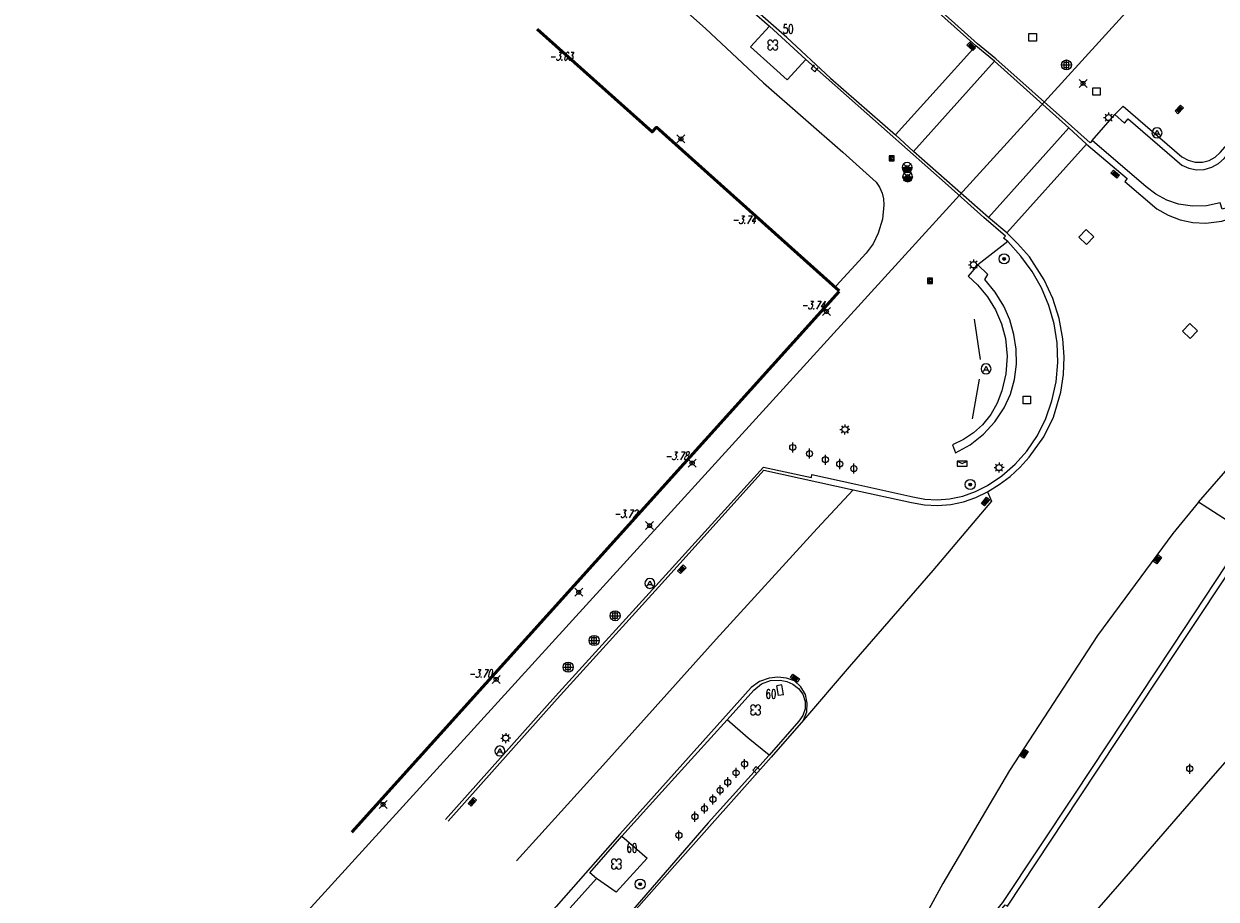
# Model space of a CAD drawing. Header units: metres. Extents: x 113132 to 113925, y 483082 to 483769.
# Tile 34 of 54: x 113591 to 113650, y 483284 to 483327. Entities that reach past the tile are written whole.
import ezdxf
from ezdxf.enums import TextEntityAlignment as Align

# ---------------------------------------------------------------- set-up
doc = ezdxf.new("R2010")
doc.units = ezdxf.units.M
doc.header["$PDMODE"] = 35
doc.header["$PDSIZE"] = 0.2
doc.layers.add('$detailpunten', color=4, linetype='CONTINUOUS')
doc.layers.add('profiellijn_50m', color=6, linetype='CONTINUOUS')
for name, color, linetype, lineweight in [('AVBK_afvalbak', 7, 'CONTINUOUS', 18), ('BDVK_verkeersbord', 7, 'CONTINUOUS', 18), ('BOOM_boom', 7, 'CONTINUOUS', 18), ('BRBS_brievenbus', 7, 'CONTINUOUS', 18), ('BSBL_Beton_schampblok', 7, 'CONTINUOUS', 18), ('DRPL_dorpelhoogte', 6, 'CONTINUOUS', 18), ('FTSR_fietsenrek', 7, 'CONTINUOUS', 18), ('GHGB_gevel_hoofdgebouw', 1, 'CONTINUOUS', 50), ('GSAF_gasafsluiter', 7, 'CONTINUOUS', 18), ('KASF_kant_asfalt', 7, 'CONTINUOUS', 18), ('KKLI_kant_klinkers', 7, 'CONTINUOUS', 18), ('KMUU_muur_kant', 1, 'CONTINUOUS', 25), ('KOLK_straatkolk', 7, 'CONTINUOUS', 18), ('KOVM_kant_overig_materiaal', 6, 'CONTINUOUS', 18), ('KTEG_kant_tegels', 7, 'CONTINUOUS', 18), ('LNTP_lantaarnpaal', 7, 'CONTINUOUS', 18), ('PLBE_paal_beton', 7, 'CONTINUOUS', 18), ('PLVS_planten_bloembak', 1, 'CONTINUOUS', 18), ('RPUT_rioolput_inspectieput', 7, 'CONTINUOUS', 18), ('TKLK_trottoirkolk', 7, 'CONTINUOUS', 18), ('WAPU_Waterleidingput_afsluiter', 7, 'CONTINUOUS', 18)]:
    doc.layers.add(name, color=color, linetype=linetype, lineweight=lineweight)
doc.layers.add('Defpoints2', color=11, linetype='CONTINUOUS', lineweight=18, plot=False)
doc.styles.add('Romans', font='romans.shx', dxfattribs={"width": 0.7, "height": 2})
doc.styles.get("Standard").update_dxf_attribs({"font": 'romans.shx', "height": 0.9})

# ---------------------------------------------------------------- blocks, each defined once
blk = doc.blocks.new('mvpnt-flat-404')
at = {"layer": '$detailpunten', "linetype": 'Continuous'}
blk.add_point((0, 0), dxfattribs=at)
blk = doc.blocks.new('mvpnt-flat-450')
at = {"layer": '$detailpunten', "linetype": 'Continuous'}
blk.add_point((0, 0), dxfattribs=at)
blk = doc.blocks.new('mvpnt-flat-482')
at = {"layer": '$detailpunten', "linetype": 'Continuous'}
blk.add_point((0, 0), dxfattribs=at)
blk = doc.blocks.new('mvpnt-flat-483')
at = {"layer": '$detailpunten', "linetype": 'Continuous'}
blk.add_point((0, 0), dxfattribs=at)
blk = doc.blocks.new('mvpnt-flat-484')
at = {"layer": '$detailpunten', "linetype": 'Continuous'}
blk.add_point((0, 0), dxfattribs=at)
blk = doc.blocks.new('mvpnt-flat-485')
at = {"layer": '$detailpunten', "linetype": 'Continuous'}
blk.add_point((0, 0), dxfattribs=at)
blk = doc.blocks.new('mvpnt-flat-486')
at = {"layer": '$detailpunten', "linetype": 'Continuous'}
blk.add_point((0, 0), dxfattribs=at)
blk = doc.blocks.new('mvpnt-flat-487')
at = {"layer": '$detailpunten', "linetype": 'Continuous'}
blk.add_point((0, 0), dxfattribs=at)
blk = doc.blocks.new('mvpnt-flat-488')
at = {"layer": '$detailpunten', "linetype": 'Continuous'}
blk.add_point((0, 0), dxfattribs=at)
blk = doc.blocks.new('mvpnt-flat-489')
at = {"layer": '$detailpunten', "linetype": 'Continuous'}
blk.add_point((0, 0), dxfattribs=at)
blk = doc.blocks.new('PLVS-flat-11')
at = {"layer": 'PLVS_planten_bloembak'}
for points in [[(-0.188, 0.187), (0.187, 0.188)], [(-0.187, -0.188), (-0.188, 0.187)], [(0.187, 0.188), (0.188, -0.187)], [(0.188, -0.187), (-0.187, -0.188)]]:
    blk.add_lwpolyline(points, dxfattribs=at)
blk = doc.blocks.new('FTSR-flat-2')
at = {"layer": 'FTSR_fietsenrek'}
blk.add_lwpolyline([(0, -0.25), (0, 0.25)], dxfattribs=at)
blk.add_circle((0, 0), 0.15, dxfattribs=at)
blk = doc.blocks.new('FTSR-flat-3')
at = {"layer": 'FTSR_fietsenrek'}
blk.add_lwpolyline([(0, -0.25), (0, 0.25)], dxfattribs=at)
blk.add_circle((0, 0), 0.15, dxfattribs=at)
blk = doc.blocks.new('FTSR-flat-4')
at = {"layer": 'FTSR_fietsenrek'}
blk.add_lwpolyline([(0, -0.25), (0, 0.25)], dxfattribs=at)
blk.add_circle((0, 0), 0.15, dxfattribs=at)
blk = doc.blocks.new('FTSR-flat-5')
at = {"layer": 'FTSR_fietsenrek'}
blk.add_lwpolyline([(0, -0.25), (0, 0.25)], dxfattribs=at)
blk.add_circle((0, 0), 0.15, dxfattribs=at)
blk = doc.blocks.new('FTSR-flat-6')
at = {"layer": 'FTSR_fietsenrek'}
blk.add_lwpolyline([(0, -0.25), (0, 0.25)], dxfattribs=at)
blk.add_circle((0, 0), 0.15, dxfattribs=at)
blk = doc.blocks.new('FTSR-flat-7')
at = {"layer": 'FTSR_fietsenrek'}
blk.add_lwpolyline([(0, -0.25), (0, 0.25)], dxfattribs=at)
blk.add_circle((0, 0), 0.15, dxfattribs=at)
blk = doc.blocks.new('FTSR-flat-8')
at = {"layer": 'FTSR_fietsenrek'}
blk.add_lwpolyline([(0, -0.25), (0, 0.25)], dxfattribs=at)
blk.add_circle((0, 0), 0.15, dxfattribs=at)
blk = doc.blocks.new('FTSR-flat-9')
at = {"layer": 'FTSR_fietsenrek'}
blk.add_lwpolyline([(0, -0.25), (0, 0.25)], dxfattribs=at)
blk.add_circle((0, 0), 0.15, dxfattribs=at)
blk = doc.blocks.new('BDVK-flat-35')
at = {"layer": 'BDVK_verkeersbord'}
for points in [[(-0.062, 0), (0.062, 0)], [(-0.057, 0.025), (0.057, 0.025)], [(-0.038, 0.05), (0.038, 0.05)], [(-0.057, -0.025), (0.057, -0.025)], [(-0.038, -0.05), (0.038, -0.05)]]:
    blk.add_lwpolyline(points, dxfattribs=at)
for radius in [0.25, 0.0625]:
    blk.add_circle((0, 0), radius, dxfattribs=at)
blk = doc.blocks.new('TKLK-flat-49')
at = {"layer": 'TKLK_trottoirkolk'}
for points in [[(-0.104, 0.259), (-0.269, 0.073)], [(-0.269, 0.073), (-0.083, -0.093)], [(0.083, 0.093), (-0.104, 0.259)]]:
    blk.add_lwpolyline(points, dxfattribs=at)
blk = doc.blocks.new('FTSR-flat-11')
at = {"layer": 'FTSR_fietsenrek'}
blk.add_lwpolyline([(0, -0.25), (0, 0.25)], dxfattribs=at)
blk.add_circle((0, 0), 0.15, dxfattribs=at)
blk = doc.blocks.new('BSBL-flat-109')
at = {"layer": 'BSBL_Beton_schampblok'}
for points in [[(0.084, 0.267), (-0.163, 0.227)], [(-0.084, -0.267), (-0.163, 0.227)], [(0.163, -0.227), (0.084, 0.267)], [(0.163, -0.227), (-0.084, -0.267)]]:
    blk.add_lwpolyline(points, dxfattribs=at)
blk = doc.blocks.new('KOLK-flat-42')
at = {"layer": 'KOLK_straatkolk'}
for p, q in [((-0.221, 0.036), (-0.104, 0.198)), ((0.104, -0.198), (-0.221, 0.036)), ((0.092, -0.128), (-0.151, 0.047)), ((0.122, -0.088), (-0.122, 0.088)), ((-0.104, 0.198), (0.221, -0.036)), ((0.151, -0.047), (-0.092, 0.128)), ((0.221, -0.036), (0.104, -0.198))]:
    blk.add_line(p, q, dxfattribs=at)
blk = doc.blocks.new('KOLK-flat-43')
at = {"layer": 'KOLK_straatkolk'}
for p, q in [((-0.207, -0.084), (0.057, 0.216)), ((-0.137, -0.08), (0.061, 0.146)), ((-0.099, -0.113), (0.099, 0.113)), ((-0.061, -0.146), (0.137, 0.08)), ((0.207, 0.084), (-0.057, -0.216)), ((0.057, 0.216), (0.207, 0.084)), ((-0.057, -0.216), (-0.207, -0.084))]:
    blk.add_line(p, q, dxfattribs=at)
blk = doc.blocks.new('AVBK-flat-7')
at = {"layer": 'AVBK_afvalbak'}
for points in [[(-0.125, -0.125), (0, 0.125), (0.125, -0.125)], [(-0.087, -0.05), (0.087, -0.05)]]:
    blk.add_lwpolyline(points, dxfattribs=at)
for start, end in [(0, 180), (180, 0)]:
    blk.add_arc((0, 0), 0.25, start, end, dxfattribs=at)
blk = doc.blocks.new('PLBE-flat-40')
at = {"layer": 'PLBE_paal_beton'}
for points in [[(-0.25, 0), (0.25, 0)], [(-0.125, -0.125), (0.125, -0.125), (0.125, 0.125), (-0.125, 0.125), (-0.125, -0.125)], [(0, -0.25), (0, 0.25)]]:
    blk.add_lwpolyline(points, dxfattribs=at)
blk.add_circle((0, 0), 0.25, dxfattribs=at)
blk = doc.blocks.new('PLBE-flat-41')
at = {"layer": 'PLBE_paal_beton'}
for points in [[(-0.25, 0), (0.25, 0)], [(-0.125, -0.125), (0.125, -0.125), (0.125, 0.125), (-0.125, 0.125), (-0.125, -0.125)], [(0, -0.25), (0, 0.25)]]:
    blk.add_lwpolyline(points, dxfattribs=at)
blk.add_circle((0, 0), 0.25, dxfattribs=at)
blk = doc.blocks.new('PLBE-flat-42')
at = {"layer": 'PLBE_paal_beton'}
for points in [[(-0.25, 0), (0.25, 0)], [(-0.125, -0.125), (0.125, -0.125), (0.125, 0.125), (-0.125, 0.125), (-0.125, -0.125)], [(0, -0.25), (0, 0.25)]]:
    blk.add_lwpolyline(points, dxfattribs=at)
blk.add_circle((0, 0), 0.25, dxfattribs=at)
blk = doc.blocks.new('AVBK-flat-8')
at = {"layer": 'AVBK_afvalbak'}
for points in [[(-0.125, -0.125), (0, 0.125), (0.125, -0.125)], [(-0.087, -0.05), (0.087, -0.05)]]:
    blk.add_lwpolyline(points, dxfattribs=at)
for start, end in [(0, 180), (180, 0)]:
    blk.add_arc((0, 0), 0.25, start, end, dxfattribs=at)
blk = doc.blocks.new('KOLK-flat-44')
at = {"layer": 'KOLK_straatkolk'}
for p, q in [((-0.209, -0.079), (0.063, 0.215)), ((-0.139, -0.076), (0.065, 0.144)), ((-0.102, -0.11), (0.102, 0.11)), ((-0.065, -0.144), (0.139, 0.076)), ((0.209, 0.079), (-0.063, -0.215)), ((0.063, 0.215), (0.209, 0.079)), ((-0.063, -0.215), (-0.209, -0.079))]:
    blk.add_line(p, q, dxfattribs=at)
blk = doc.blocks.new('FTSR-flat-12')
at = {"layer": 'FTSR_fietsenrek'}
blk.add_lwpolyline([(0, -0.25), (0, 0.25)], dxfattribs=at)
blk.add_circle((0, 0), 0.15, dxfattribs=at)
blk = doc.blocks.new('FTSR-flat-13')
at = {"layer": 'FTSR_fietsenrek'}
blk.add_lwpolyline([(0, -0.25), (0, 0.25)], dxfattribs=at)
blk.add_circle((0, 0), 0.15, dxfattribs=at)
blk = doc.blocks.new('FTSR-flat-14')
at = {"layer": 'FTSR_fietsenrek'}
blk.add_lwpolyline([(0, -0.25), (0, 0.25)], dxfattribs=at)
blk.add_circle((0, 0), 0.15, dxfattribs=at)
blk = doc.blocks.new('FTSR-flat-15')
at = {"layer": 'FTSR_fietsenrek'}
blk.add_lwpolyline([(0, -0.25), (0, 0.25)], dxfattribs=at)
blk.add_circle((0, 0), 0.15, dxfattribs=at)
blk = doc.blocks.new('FTSR-flat-16')
at = {"layer": 'FTSR_fietsenrek'}
blk.add_lwpolyline([(0, -0.25), (0, 0.25)], dxfattribs=at)
blk.add_circle((0, 0), 0.15, dxfattribs=at)
blk = doc.blocks.new('WAPU-flat-10')
at = {"layer": 'WAPU_Waterleidingput_afsluiter'}
blk.add_lwpolyline([(-0.25, 0), (0.25, 0), (0.225, -0.05), (-0.225, -0.05), (-0.2, -0.1), (0.2, -0.1), (0.175, -0.15), (-0.175, -0.15), (-0.1, -0.2), (0.1, -0.2), (0, -0.25)], dxfattribs=at)
for start, end in [(90, 270), (270, 90)]:
    blk.add_arc((0, 0), 0.25, start, end, dxfattribs=at)
blk = doc.blocks.new('WAPU-flat-11')
at = {"layer": 'WAPU_Waterleidingput_afsluiter'}
blk.add_lwpolyline([(-0.25, 0), (0.25, 0), (0.225, -0.05), (-0.225, -0.05), (-0.2, -0.1), (0.2, -0.1), (0.175, -0.15), (-0.175, -0.15), (-0.1, -0.2), (0.1, -0.2), (0, -0.25)], dxfattribs=at)
for start, end in [(90, 270), (270, 90)]:
    blk.add_arc((0, 0), 0.25, start, end, dxfattribs=at)
blk = doc.blocks.new('GSAF-flat-20')
at = {"layer": 'GSAF_gasafsluiter'}
for points in [[(0.125, -0.125), (0.125, 0.125), (-0.125, 0.125), (-0.125, -0.125)], [(0, -0.125), (0.125, 0), (0, 0.125), (-0.125, 0)]]:
    blk.add_lwpolyline(points, close=True, dxfattribs=at)
at = {"layer": 'GSAF_gasafsluiter', "style": 'Romans', "width": 0.7}
blk.add_text('G', height=0.15, dxfattribs=at).set_placement((-0.058, -0.071))
blk = doc.blocks.new('GSAF-flat-21')
at = {"layer": 'GSAF_gasafsluiter'}
for points in [[(0.125, -0.125), (0.125, 0.125), (-0.125, 0.125), (-0.125, -0.125)], [(0, -0.125), (0.125, 0), (0, 0.125), (-0.125, 0)]]:
    blk.add_lwpolyline(points, close=True, dxfattribs=at)
at = {"layer": 'GSAF_gasafsluiter', "style": 'Romans', "width": 0.7}
blk.add_text('G', height=0.15, dxfattribs=at).set_placement((-0.058, -0.071))
blk = doc.blocks.new('BDVK-flat-36')
at = {"layer": 'BDVK_verkeersbord'}
for points in [[(-0.062, 0), (0.062, 0)], [(-0.057, 0.025), (0.057, 0.025)], [(-0.038, 0.05), (0.038, 0.05)], [(-0.057, -0.025), (0.057, -0.025)], [(-0.038, -0.05), (0.038, -0.05)]]:
    blk.add_lwpolyline(points, dxfattribs=at)
for radius in [0.25, 0.0625]:
    blk.add_circle((0, 0), radius, dxfattribs=at)
blk = doc.blocks.new('AVBK-flat-9')
at = {"layer": 'AVBK_afvalbak'}
for points in [[(-0.125, -0.125), (0, 0.125), (0.125, -0.125)], [(-0.087, -0.05), (0.087, -0.05)]]:
    blk.add_lwpolyline(points, dxfattribs=at)
for start, end in [(0, 180), (180, 0)]:
    blk.add_arc((0, 0), 0.25, start, end, dxfattribs=at)
blk = doc.blocks.new('BRBS-flat-1')
at = {"layer": 'BRBS_brievenbus'}
for points in [[(-0.25, -0.125), (0.25, -0.125), (0.25, 0.125), (-0.25, 0.125), (-0.25, -0.125)], [(-0.25, 0.125), (0, 0), (0.25, 0.125)]]:
    blk.add_lwpolyline(points, dxfattribs=at)
blk = doc.blocks.new('BDVK-flat-37')
at = {"layer": 'BDVK_verkeersbord'}
for points in [[(-0.062, 0), (0.062, 0)], [(-0.057, 0.025), (0.057, 0.025)], [(-0.038, 0.05), (0.038, 0.05)], [(-0.057, -0.025), (0.057, -0.025)], [(-0.038, -0.05), (0.038, -0.05)]]:
    blk.add_lwpolyline(points, dxfattribs=at)
for radius in [0.25, 0.0625]:
    blk.add_circle((0, 0), radius, dxfattribs=at)
blk = doc.blocks.new('KOLK-flat-45')
at = {"layer": 'KOLK_straatkolk'}
for p, q in [((-0.204, -0.091), (0.05, 0.218)), ((-0.134, -0.084), (0.057, 0.147)), ((-0.096, -0.116), (0.096, 0.116)), ((-0.057, -0.147), (0.134, 0.084)), ((0.204, 0.091), (-0.05, -0.218)), ((0.05, 0.218), (0.204, 0.091)), ((-0.05, -0.218), (-0.204, -0.091))]:
    blk.add_line(p, q, dxfattribs=at)
blk = doc.blocks.new('LNTP-flat-64')
at = {"layer": 'LNTP_lantaarnpaal'}
for points in [[(-0.25, 0), (-0.15, 0)], [(-0.177, 0.177), (-0.106, 0.106)], [(0, 0.25), (0, 0.15)], [(0.177, 0.177), (0.106, 0.106)], [(0.25, 0), (0.15, 0)], [(-0.177, -0.177), (-0.106, -0.106)], [(0, -0.25), (0, -0.15)], [(0.177, -0.177), (0.106, -0.106)]]:
    blk.add_lwpolyline(points, dxfattribs=at)
blk.add_circle((0, 0), 0.15, dxfattribs=at)
blk = doc.blocks.new('LNTP-flat-65')
at = {"layer": 'LNTP_lantaarnpaal'}
for points in [[(-0.25, 0), (-0.15, 0)], [(-0.177, 0.177), (-0.106, 0.106)], [(0, 0.25), (0, 0.15)], [(0.177, 0.177), (0.106, 0.106)], [(0.25, 0), (0.15, 0)], [(-0.177, -0.177), (-0.106, -0.106)], [(0, -0.25), (0, -0.15)], [(0.177, -0.177), (0.106, -0.106)]]:
    blk.add_lwpolyline(points, dxfattribs=at)
blk.add_circle((0, 0), 0.15, dxfattribs=at)
blk = doc.blocks.new('LNTP-flat-66')
at = {"layer": 'LNTP_lantaarnpaal'}
for points in [[(-0.25, 0), (-0.15, 0)], [(-0.177, 0.177), (-0.106, 0.106)], [(0, 0.25), (0, 0.15)], [(0.177, 0.177), (0.106, 0.106)], [(0.25, 0), (0.15, 0)], [(-0.177, -0.177), (-0.106, -0.106)], [(0, -0.25), (0, -0.15)], [(0.177, -0.177), (0.106, -0.106)]]:
    blk.add_lwpolyline(points, dxfattribs=at)
blk.add_circle((0, 0), 0.15, dxfattribs=at)
blk = doc.blocks.new('LNTP-flat-67')
at = {"layer": 'LNTP_lantaarnpaal'}
for points in [[(-0.25, 0), (-0.15, 0)], [(-0.177, 0.177), (-0.106, 0.106)], [(0, 0.25), (0, 0.15)], [(0.177, 0.177), (0.106, 0.106)], [(0.25, 0), (0.15, 0)], [(-0.177, -0.177), (-0.106, -0.106)], [(0, -0.25), (0, -0.15)], [(0.177, -0.177), (0.106, -0.106)]]:
    blk.add_lwpolyline(points, dxfattribs=at)
blk.add_circle((0, 0), 0.15, dxfattribs=at)
blk = doc.blocks.new('BOOM-flat-266')
at = {"layer": 'BOOM_boom'}
for centre, start, end in [((-0.125, 0.125), 0, 270), ((-0.125, -0.125), 90, 0), ((0.125, 0.125), 270, 180), ((0.125, -0.125), 180, 90)]:
    blk.add_arc(centre, 0.125, start, end, dxfattribs=at)
at = {"layer": 'BOOM_boom', "style": 'Romans', "width": 0.7}
for tag, p in [('STAMDIAMETER', (0.5, 0.575)), ('KRUINDIAMETER', (0.5, -0.175)), ('SOORT', (0.5, -0.875))]:
    blk.add_attdef(tag, p, '', height=0.45, dxfattribs=at)
blk = doc.blocks.new('BOOM-flat-267')
at = {"layer": 'BOOM_boom'}
for centre, start, end in [((-0.125, 0.125), 0, 270), ((-0.125, -0.125), 90, 0), ((0.125, 0.125), 270, 180), ((0.125, -0.125), 180, 90)]:
    blk.add_arc(centre, 0.125, start, end, dxfattribs=at)
at = {"layer": 'BOOM_boom', "style": 'Romans', "width": 0.7}
for tag, p in [('STAMDIAMETER', (0.5, 0.575)), ('KRUINDIAMETER', (0.5, -0.175)), ('SOORT', (0.5, -0.875))]:
    blk.add_attdef(tag, p, '', height=0.45, dxfattribs=at)
blk = doc.blocks.new('KOLK-flat-46')
at = {"layer": 'KOLK_straatkolk'}
for p, q in [((-0.2, -0.101), (0.039, 0.22)), ((0.05, 0.15), (-0.13, -0.09)), ((0.09, 0.12), (-0.09, -0.12)), ((0.13, 0.09), (-0.05, -0.15)), ((0.2, 0.101), (-0.039, -0.22)), ((0.039, 0.22), (0.2, 0.101)), ((-0.039, -0.22), (-0.2, -0.101))]:
    blk.add_line(p, q, dxfattribs=at)
blk = doc.blocks.new('KOLK-flat-47')
at = {"layer": 'KOLK_straatkolk'}
for p, q in [((-0.193, -0.114), (0.025, 0.222)), ((0.039, 0.153), (-0.123, -0.099)), ((0.081, 0.126), (-0.081, -0.126)), ((0.123, 0.099), (-0.039, -0.153)), ((0.193, 0.114), (-0.025, -0.222)), ((0.025, 0.222), (0.193, 0.114)), ((-0.025, -0.222), (-0.193, -0.114))]:
    blk.add_line(p, q, dxfattribs=at)
blk = doc.blocks.new('KOLK-flat-66')
at = {"layer": 'KOLK_straatkolk'}
for p, q in [((-0.211, -0.075), (0.066, 0.214)), ((0.068, 0.143), (-0.14, -0.074)), ((0.104, 0.108), (-0.104, -0.108)), ((0.14, 0.074), (-0.068, -0.143)), ((0.211, 0.075), (-0.066, -0.214)), ((0.066, 0.214), (0.211, 0.075)), ((-0.066, -0.214), (-0.211, -0.075))]:
    blk.add_line(p, q, dxfattribs=at)
blk = doc.blocks.new('LNTP-flat-76')
at = {"layer": 'LNTP_lantaarnpaal'}
for points in [[(-0.25, 0), (-0.15, 0)], [(-0.177, 0.177), (-0.106, 0.106)], [(0, 0.25), (0, 0.15)], [(0.177, 0.177), (0.106, 0.106)], [(0.25, 0), (0.15, 0)], [(-0.177, -0.177), (-0.106, -0.106)], [(0, -0.25), (0, -0.15)], [(0.177, -0.177), (0.106, -0.106)]]:
    blk.add_lwpolyline(points, dxfattribs=at)
blk.add_circle((0, 0), 0.15, dxfattribs=at)
blk = doc.blocks.new('PLBE-flat-43')
at = {"layer": 'PLBE_paal_beton'}
for points in [[(-0.25, 0), (0.25, 0)], [(-0.125, -0.125), (0.125, -0.125), (0.125, 0.125), (-0.125, 0.125), (-0.125, -0.125)], [(0, -0.25), (0, 0.25)]]:
    blk.add_lwpolyline(points, dxfattribs=at)
blk.add_circle((0, 0), 0.25, dxfattribs=at)
blk = doc.blocks.new('PLVS-flat-12')
at = {"layer": 'PLVS_planten_bloembak'}
for points in [[(-0.188, 0.187), (0.187, 0.188)], [(-0.187, -0.188), (-0.188, 0.187)], [(0.187, 0.188), (0.188, -0.187)], [(0.188, -0.187), (-0.187, -0.188)]]:
    blk.add_lwpolyline(points, dxfattribs=at)
blk = doc.blocks.new('PLVS-flat-13')
at = {"layer": 'PLVS_planten_bloembak'}
for points in [[(-0.188, 0.187), (0.187, 0.188)], [(-0.187, -0.188), (-0.188, 0.187)], [(0.187, 0.188), (0.188, -0.187)], [(0.188, -0.187), (-0.187, -0.188)]]:
    blk.add_lwpolyline(points, dxfattribs=at)
blk = doc.blocks.new('AVBK-flat-13')
at = {"layer": 'AVBK_afvalbak'}
for points in [[(-0.125, -0.125), (0, 0.125), (0.125, -0.125)], [(-0.087, -0.05), (0.087, -0.05)]]:
    blk.add_lwpolyline(points, dxfattribs=at)
for start, end in [(0, 180), (180, 0)]:
    blk.add_arc((0, 0), 0.25, start, end, dxfattribs=at)
blk = doc.blocks.new('BOOM-flat-276')
at = {"layer": 'BOOM_boom'}
for centre, start, end in [((-0.125, 0.125), 0, 270), ((-0.125, -0.125), 90, 0), ((0.125, 0.125), 270, 180), ((0.125, -0.125), 180, 90)]:
    blk.add_arc(centre, 0.125, start, end, dxfattribs=at)
at = {"layer": 'BOOM_boom', "style": 'Romans', "width": 0.7}
for tag, p in [('STAMDIAMETER', (0.5, 0.575)), ('KRUINDIAMETER', (0.5, -0.175)), ('SOORT', (0.5, -0.875))]:
    blk.add_attdef(tag, p, '', height=0.45, dxfattribs=at)
blk = doc.blocks.new('TKLK-flat-59')
at = {"layer": 'TKLK_trottoirkolk'}
for points in [[(-0.096, 0.079), (-0.255, -0.114)], [(-0.255, -0.114), (-0.063, -0.272)], [(-0.063, -0.272), (0.097, -0.079)]]:
    blk.add_lwpolyline(points, dxfattribs=at)
blk = doc.blocks.new('RPUT-flat-39')
at = {"layer": 'RPUT_rioolput_inspectieput'}
for p, q in [((-0.006, 0.371), (-0.371, -0.006)), ((0.371, 0.006), (-0.006, 0.371)), ((0.006, -0.371), (0.371, 0.006)), ((-0.371, -0.006), (0.006, -0.371))]:
    blk.add_line(p, q, dxfattribs=at)
blk = doc.blocks.new('KOLK-flat-80')
at = {"layer": 'KOLK_straatkolk'}
for p, q in [((-0.216, 0.057), (-0.084, 0.207)), ((0.084, -0.207), (-0.216, 0.057)), ((-0.146, 0.061), (0.08, -0.137)), ((-0.113, 0.099), (0.113, -0.099)), ((-0.084, 0.207), (0.216, -0.057)), ((-0.08, 0.137), (0.146, -0.061)), ((0.216, -0.057), (0.084, -0.207))]:
    blk.add_line(p, q, dxfattribs=at)
blk = doc.blocks.new('RPUT-flat-40')
at = {"layer": 'RPUT_rioolput_inspectieput'}
for p, q in [((-0.013, 0.371), (-0.371, -0.013)), ((0.371, 0.013), (-0.013, 0.371)), ((0.013, -0.371), (0.371, 0.013)), ((-0.371, -0.013), (0.013, -0.371))]:
    blk.add_line(p, q, dxfattribs=at)
blk = doc.blocks.new('KOLK-flat-81')
at = {"layer": 'KOLK_straatkolk'}
for p, q in [((-0.214, 0.066), (-0.076, 0.21)), ((0.076, -0.21), (-0.214, 0.066)), ((-0.143, 0.067), (0.074, -0.14)), ((-0.109, 0.103), (0.109, -0.103)), ((-0.076, 0.21), (0.214, -0.066)), ((-0.074, 0.14), (0.143, -0.067)), ((0.214, -0.066), (0.076, -0.21))]:
    blk.add_line(p, q, dxfattribs=at)

msp = doc.modelspace()

# ---------------------------------------------------------------- linework, layer by layer
at = {"layer": 'Defpoints2'}
for points in [[(113638.506, 483310.536), (113638.204, 483312.55)], [(113638.101, 483307.578), (113638.464, 483309.56)]]:
    msp.add_lwpolyline(points, dxfattribs=at)
at = {"layer": 'GHGB_gevel_hoofdgebouw'}
for points in [[(113616.413, 483326.997), (113622.136, 483321.874), (113622.359, 483322.113), (113631.468, 483313.953)], [(113607.164, 483286.982), (113631.462, 483313.924)]]:
    msp.add_lwpolyline(points, dxfattribs=at)
at = {"layer": 'KASF_kant_asfalt'}
for points in [[(113634.277, 483321.727, 0), (113636.3, 483323.977, 0), (113638.268, 483326.166, 0), (113627.768, 483335.561, 0), (113619.222, 483343.15, 0), (113610.318, 483351.157, 0), (113600.826, 483359.686, 0), (113599.218, 483361.126, 0)], [(113631.029, 483324.562, 0), (113628.853, 483326.575, 0), (113621.24, 483333.261, 0), (113612.54, 483341.102, 0), (113605.169, 483347.664, 0)], [(113643.789, 483321.269, 0), (113645.824, 483319.558, 0), (113645.699, 483319.41, 0), (113647.29, 483318.049, 0), (113647.853, 483317.726, 0), (113648.46, 483317.494, 0), (113649.096, 483317.361, 0), (113649.745, 483317.329, 0), (113650.53, 483317.427, 0), (113651.281, 483317.673, 0), (113651.972, 483318.057, 0), (113653.069, 483319.156, 0), (113659.189, 483326.117, 0), (113665.131, 483332.852, 0)], [(113631.029, 483324.562, 0), (113634.277, 483321.727, 0)], [(113643.789, 483321.269, 0), (113639.823, 483316.84, 0)], [(113638.858, 483303.942, 0), (113639.438, 483304.299, 0), (113639.982, 483304.711, 0), (113640.481, 483305.169, 0), (113640.933, 483305.674, 0), (113641.659, 483306.682, 0), (113642.144, 483307.667, 0), (113642.508, 483308.9, 0), (113642.635, 483309.782, 0), (113642.669, 483310.673, 0), (113642.609, 483311.562, 0), (113642.422, 483312.581, 0), (113642.112, 483313.57, 0), (113641.684, 483314.514, 0), (113640.941, 483315.659, 0), (113640.355, 483316.324, 0)], [(113640.355, 483316.324, 0), (113639.823, 483316.84, 0)], [(113629.181, 483265.599, 0), (113631.379, 483271.661, 0), (113632.415, 483274.642, 0), (113635.903, 483278.906, 0), (113639.618, 483283.468, 0), (113643.182, 483288.822, 0), (113648.09, 483296.247, 0), (113651.801, 483301.862, 0), (113649.378, 483303.432, 0), (113652.552, 483307.068, 0), (113656.284, 483311.303, 0)], [(113638.858, 483303.942, 0), (113639.051, 483303.476, 0), (113636.133, 483300.019, 0), (113631.966, 483295.223, 0), (113629.69, 483292.568, 0), (113628.075, 483290.724, 0), (113623.277, 483285.311, 0), (113619.937, 483281.55, 0), (113617.024, 483278.146, 0), (113615.802, 483276.536, 0)], [(113649.378, 483303.432, 0), (113648.085, 483301.866, 0), (113644.338, 483296.781, 0), (113639.957, 483290.056, 0), (113636.622, 483284.42, 0), (113634.858, 483281.162, 0), (113633.286, 483277.115, 0)]]:
    msp.add_polyline3d(points, dxfattribs=at)
at = {"layer": 'KKLI_kant_klinkers', "linetype": 'Continuous'}
for points in [[(113639.2, 483325.399, 0), (113635.168, 483320.904, 0)], [(113638.905, 483317.609, 0), (113642.917, 483322.085, 0)]]:
    msp.add_polyline3d(points, dxfattribs=at)
at = {"layer": 'KKLI_kant_klinkers'}
for points in [[(113635.168, 483320.904, 0), (113634.277, 483321.727, 0)], [(113631.641, 483320.872, 0), (113633.301, 483319.38, 0), (113633.474, 483319.119, 0), (113633.598, 483318.831, 0), (113633.667, 483318.543, 0), (113633.687, 483318.247, 0), (113633.617, 483317.523, 0), (113633.41, 483316.826, 0), (113633.149, 483316.305, 0), (113632.811, 483315.83, 0), (113631.313, 483314.207, 0)], [(113639.823, 483316.84, 0), (113638.905, 483317.609, 0), (113635.168, 483320.904, 0)], [(113611.967, 483287.521, 0), (113617.412, 483293.625, 0), (113622.939, 483299.721, 0), (113627.71, 483305.024, 0), (113632.153, 483304.041, 0), (113635.062, 483303.402, 0), (113635.709, 483303.286, 0), (113636.365, 483303.254, 0), (113637.021, 483303.306, 0), (113637.658, 483303.44, 0), (113638.274, 483303.653, 0), (113638.858, 483303.942, 0)], [(113632.153, 483304.041, 0), (113630.371, 483302.118, 0), (113625.335, 483296.592, 0), (113619.829, 483290.463, 0), (113615.37, 483285.554, 0)], [(113629.69, 483292.568, 0), (113629.843, 483292.973, 0), (113629.874, 483293.405, 0), (113629.776, 483293.836, 0), (113629.557, 483294.22, 0), (113629.236, 483294.523, 0), (113628.831, 483294.661, 0), (113628.405, 483294.707, 0), (113627.979, 483294.659, 0), (113627.497, 483294.482, 0), (113627.077, 483294.184, 0)], [(113625.661, 483292.615, 0), (113627.077, 483294.184, 0)], [(113625.661, 483292.615, 0), (113620.52, 483286.879, 0), (113617.348, 483283.279, 0), (113613.469, 483279.003, 0)]]:
    msp.add_polyline3d(points, dxfattribs=at)
at = {"layer": 'KMUU_muur_kant'}
for points in [[(113645.204, 483322.744, 0), (113645.688, 483322.317, 0), (113645.873, 483322.523, 0), (113648.535, 483320.226, 0), (113648.889, 483320.066, 0), (113649.271, 483319.992, 0), (113649.66, 483320.009, 0), (113650.03, 483320.114, 0), (113650.366, 483320.301, 0), (113650.65, 483320.559, 0), (113657.507, 483328.41, 0), (113664.75, 483336.584, 0), (113670.669, 483343.313, 0)], [(113645.204, 483322.744, 0), (113645.623, 483323.167, 0), (113648.538, 483320.642, 0), (113648.852, 483320.463, 0), (113649.202, 483320.37, 0), (113649.565, 483320.37, 0), (113649.898, 483320.457, 0), (113650.2, 483320.622, 0), (113650.452, 483320.856, 0), (113657.282, 483328.618, 0)], [(113638.366, 483315.249, 0), (113637.883, 483314.695, 0), (113638.357, 483314.249, 0), (113638.848, 483313.666, 0), (113639.248, 483313.017, 0), (113639.55, 483312.318, 0), (113639.746, 483311.581, 0), (113639.836, 483310.706, 0), (113639.777, 483309.828, 0), (113639.571, 483308.972, 0), (113639.341, 483308.359, 0), (113639.016, 483307.79, 0), (113638.605, 483307.281, 0), (113638.16, 483306.877, 0), (113637.66, 483306.542, 0), (113637.117, 483306.285, 0), (113637.261, 483305.89, 0), (113637.998, 483306.291, 0), (113638.659, 483306.807, 0), (113639.227, 483307.424, 0), (113639.687, 483308.126, 0), (113639.998, 483308.816, 0), (113640.205, 483309.544, 0), (113640.301, 483310.295, 0), (113640.285, 483311.053, 0), (113640.17, 483311.789, 0), (113639.962, 483312.505, 0), (113639.664, 483313.189, 0), (113639.242, 483313.885, 0), (113638.728, 483314.515, 0), (113638.874, 483314.768, 0), (113638.366, 483315.249, 0)]]:
    msp.add_polyline3d(points, dxfattribs=at)
at = {"layer": 'KOVM_kant_overig_materiaal'}
for points in [[(113638.362, 483326.273, 0), (113637.222, 483327.285, 0), (113627.841, 483335.656, 0), (113620.334, 483342.359, 0), (113610.419, 483351.284, 0), (113600.928, 483359.79, 0), (113599.315, 483361.228, 0), (113597.496, 483362.86, 0), (113593.306, 483366.621, 0), (113588.041, 483371.354, 0)], [(113604.717, 483347.968, 0), (113605.473, 483347.185, 0), (113610.874, 483342.362, 0), (113611.815, 483341.534, 0), (113613.08, 483340.439, 0), (113617.664, 483336.295, 0), (113618.716, 483335.33, 0), (113621.535, 483332.837, 0), (113624.852, 483329.878, 0), (113627.105, 483327.91, 0), (113627.995, 483327.14, 0), (113629.799, 483325.491, 0), (113636.894, 483319.199, 0)], [(113660.809, 483328.781, 0), (113655.28, 483322.395, 0), (113652.386, 483319.119, 0), (113651.928, 483318.693, 0), (113651.404, 483318.351, 0), (113650.989, 483318.161, 0), (113650.554, 483318.023, 0), (113650.456, 483318.341, 0), (113649.769, 483318.193, 0), (113649.066, 483318.173, 0), (113648.372, 483318.281, 0), (113647.79, 483318.479, 0), (113647.248, 483318.768, 0), (113646.759, 483319.139, 0), (113644.077, 483321.448, 0), (113643.977, 483321.336, 0), (113643.038, 483322.167, 0), (113639.275, 483325.527, 0)], [(113639.275, 483325.527, 0), (113638.362, 483326.273, 0)], [(113638.678, 483317.606, 0), (113636.894, 483319.199, 0)], [(113611.833, 483287.612, 0), (113617.328, 483293.752, 0), (113622.821, 483299.805, 0), (113627.689, 483305.177, 0), (113630.08, 483304.656, 0), (113630.101, 483304.803, 0), (113632.295, 483304.328, 0), (113635.127, 483303.684, 0), (113635.736, 483303.58, 0), (113636.352, 483303.55, 0), (113636.968, 483303.597, 0), (113637.623, 483303.732, 0), (113638.255, 483303.954, 0), (113638.851, 483304.257, 0), (113639.576, 483304.746, 0), (113640.234, 483305.321, 0), (113640.816, 483305.974, 0), (113641.344, 483306.749, 0), (113641.765, 483307.588, 0), (113642.07, 483308.475, 0), (113642.274, 483309.423, 0), (113642.361, 483310.39, 0), (113642.33, 483311.36, 0), (113642.179, 483312.318, 0), (113641.92, 483313.229, 0), (113641.554, 483314.103, 0), (113641.087, 483314.926, 0), (113640.524, 483315.688, 0), (113639.866, 483316.408, 0), (113639.66, 483316.589, 0), (113639.746, 483316.681, 0), (113638.678, 483317.606, 0)], [(113629.286, 483265.53, 0), (113631.138, 483270.75, 0), (113631.471, 483271.653, 0), (113632.19, 483273.582, 0), (113632.539, 483274.556, 0), (113636.01, 483278.829, 0), (113639.733, 483283.363, 0), (113639.854, 483283.295, 0), (113643.426, 483288.691, 0), (113648.327, 483296.088, 0), (113651.493, 483300.857, 0), (113652.043, 483301.702, 0), (113651.956, 483301.757, 0), (113652.633, 483303.07, 0)], [(113618.05, 483283.2, 0), (113619.369, 483284.665, 0), (113619.037, 483284.96, 0), (113620.623, 483286.772, 0), (113622.618, 483288.987, 0), (113625.879, 483292.578, 0), (113627.201, 483294.062, 0), (113627.582, 483294.366, 0), (113628.038, 483294.538, 0), (113628.525, 483294.561, 0), (113628.853, 483294.488, 0), (113629.158, 483294.347, 0), (113629.426, 483294.145, 0), (113629.644, 483293.849, 0), (113629.759, 483293.499, 0), (113629.759, 483293.132, 0), (113629.653, 483292.797, 0), (113629.451, 483292.51, 0), (113627.964, 483290.814, 0), (113624.933, 483287.444, 0), (113621.172, 483283.115, 0)]]:
    msp.add_polyline3d(points, dxfattribs=at)
at = {"layer": 'KTEG_kant_tegels'}
for points in [[(113603.07, 483346.621, 0), (113604.815, 483345.093, 0), (113605.839, 483344.148, 0), (113606.637, 483343.413, 0), (113607.994, 483342.162, 0), (113608.702, 483341.502, 0), (113612.523, 483337.938, 0), (113613.799, 483336.762, 0), (113617.169, 483333.838, 0), (113618.216, 483332.929, 0), (113619.285, 483331.968, 0), (113620.266, 483331.086, 0), (113621.883, 483329.631, 0), (113623.771, 483327.95, 0), (113624.803, 483327.031, 0), (113627.691, 483324.32, 0), (113631.641, 483320.872, 0)], [(113627.995, 483327.14, 0), (113627.044, 483326.111, 0), (113628.193, 483325.081, 0), (113628.863, 483324.48, 0), (113629.799, 483325.491, 0)], [(113639.2, 483325.399, 0), (113638.268, 483326.166, 0)], [(113639.2, 483325.399, 0), (113642.917, 483322.085, 0), (113643.789, 483321.269, 0)], [(113644.077, 483321.448, 0), (113645.204, 483322.744, 0)], [(113639.866, 483316.408, 0), (113638.366, 483315.249, 0)], [(113659.838, 483295.205, 0), (113657.468, 483297.096, 0), (113656.493, 483296.971, 0), (113654.377, 483294.656, 0), (113649.976, 483289.644, 0), (113645.216, 483284.158, 0), (113641.83, 483280.284, 0), (113641.755, 483277.988, 0)], [(113626.933, 483291.669, 0), (113625.879, 483292.578, 0)], [(113627.964, 483290.814, 0), (113626.933, 483291.669, 0)], [(113620.623, 483286.772, 0), (113621.891, 483285.681, 0), (113620.353, 483283.984, 0)], [(113620.353, 483283.984, 0), (113619.369, 483284.665, 0)]]:
    msp.add_polyline3d(points, dxfattribs=at)
at = {"layer": 'profiellijn_50m'}
msp.add_line((113675.265, 483360.247), (113598.706, 483276.182), dxfattribs=at)

# ---------------------------------------------------------------- block references
at = {"layer": 'Defpoints2'}
for name, p, values in [('BOOM-flat-276', (113628.149, 483326.208), {'STAMDIAMETER': '50'}), ('BOOM-flat-266', (113627.292, 483293.069), {'STAMDIAMETER': '60'}), ('BOOM-flat-267', (113620.36, 483285.39), {'STAMDIAMETER': '60'})]:
    msp.add_blockref(name, p, dxfattribs=at).add_auto_attribs(values)
for name, p in [('PLVS-flat-12', (113641.105, 483326.595)), ('KOLK-flat-81', (113638.043, 483326.142)), ('TKLK-flat-59', (113630.318, 483325.146)), ('PLBE-flat-43', (113642.788, 483325.214)), ('mvpnt-flat-450', (113643.617, 483324.293)), ('PLVS-flat-13', (113644.291, 483323.89)), ('LNTP-flat-76', (113644.889, 483322.589)), ('KOLK-flat-66', (113648.415, 483322.997)), ('mvpnt-flat-404', (113623.574, 483321.528)), ('AVBK-flat-13', (113647.304, 483321.834)), ('GSAF-flat-20', (113634.071, 483320.556)), ('WAPU-flat-11', (113634.846, 483320.1)), ('WAPU-flat-10', (113634.874, 483319.647)), ('mvpnt-flat-482', (113634.846, 483320.1)), ('KOLK-flat-80', (113645.224, 483319.772)), ('mvpnt-flat-483', (113634.874, 483319.647)), ('RPUT-flat-39', (113643.78, 483316.638)), ('BDVK-flat-36', (113639.682, 483315.553)), ('LNTP-flat-65', (113638.157, 483315.261)), ('GSAF-flat-21', (113635.992, 483314.456)), ('mvpnt-flat-489', (113630.827, 483312.927)), ('RPUT-flat-40', (113648.947, 483311.959)), ('AVBK-flat-9', (113638.782, 483310.07)), ('PLVS-flat-11', (113640.818, 483308.521)), ('LNTP-flat-66', (113631.748, 483307.048)), ('FTSR-flat-12', (113629.145, 483306.152)), ('FTSR-flat-13', (113629.984, 483305.846)), ('FTSR-flat-14', (113630.776, 483305.542)), ('mvpnt-flat-488', (113624.133, 483305.372)), ('FTSR-flat-15', (113631.488, 483305.328)), ('FTSR-flat-16', (113632.192, 483305.1)), ('BRBS-flat-1', (113637.588, 483305.351)), ('LNTP-flat-64', (113639.432, 483305.147)), ('BDVK-flat-37', (113637.995, 483304.304)), ('KOLK-flat-45', (113638.762, 483303.456)), ('mvpnt-flat-487', (113622.013, 483302.255)), ('KOLK-flat-44', (113623.618, 483300.081)), ('KOLK-flat-46', (113647.332, 483300.573)), ('mvpnt-flat-486', (113618.478, 483298.938)), ('AVBK-flat-8', (113622.027, 483299.379)), ('PLBE-flat-42', (113620.29, 483297.765)), ('PLBE-flat-41', (113619.247, 483296.531)), ('PLBE-flat-40', (113617.951, 483295.204)), ('mvpnt-flat-485', (113614.363, 483294.594)), ('BSBL-flat-109', (113628.522, 483294.049)), ('KOLK-flat-42', (113629.261, 483294.657)), ('LNTP-flat-67', (113614.842, 483291.668)), ('AVBK-flat-7', (113614.552, 483291.026)), ('KOLK-flat-47', (113640.689, 483290.881)), ('FTSR-flat-3', (113626.321, 483289.936)), ('FTSR-flat-2', (113626.749, 483290.373)), ('TKLK-flat-49', (113627.421, 483289.99)), ('FTSR-flat-11', (113648.937, 483290.139)), ('FTSR-flat-4', (113625.907, 483289.468)), ('FTSR-flat-5', (113625.527, 483289.065)), ('mvpnt-flat-484', (113608.73, 483288.362)), ('KOLK-flat-43', (113613.174, 483288.49)), ('FTSR-flat-7', (113624.75, 483288.156)), ('FTSR-flat-6', (113625.168, 483288.614)), ('FTSR-flat-8', (113624.271, 483287.751)), ('FTSR-flat-9', (113623.476, 483286.817)), ('BDVK-flat-35', (113621.541, 483284.387))]:
    msp.add_blockref(name, p, dxfattribs=at)

# ---------------------------------------------------------------- texts
at = {"layer": 'DRPL_dorpelhoogte', "oblique": 15, "width": 0.7125}
for s, p in [('-3.63', (113618.184, 483325.844)), ('-3.74', (113627.293, 483317.702))]:
    msp.add_text(s, height=0.4, dxfattribs=at).set_placement(p, align=Align.TOP_RIGHT)
for s, p in [('-3.74', (113630.739, 483313.047)), ('-3.78', (113623.953, 483305.532)), ('-3.72', (113621.404, 483302.651)), ('-3.70', (113614.158, 483294.685))]:
    msp.add_text(s, height=0.4, dxfattribs=at).set_placement(p, align=Align.RIGHT)

doc.saveas('drawing.dxf')
